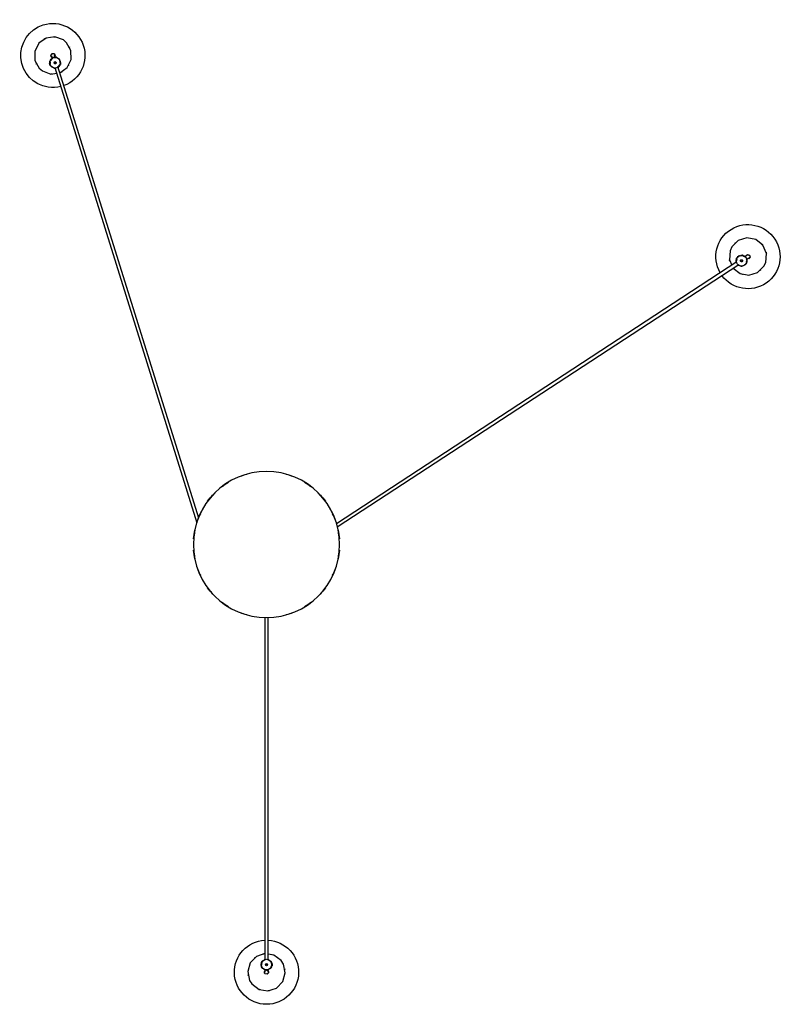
# Model space of a CAD drawing. Header units: millimetres. Extents: x -4228 to 3525, y -1129 to 7565.
# Tile 2 of 4: x 2096 to 3525, y 749 to 2591. Entities that reach past the tile are written whole.
import ezdxf

# ---------------------------------------------------------------- set-up
doc = ezdxf.new("R2010")
doc.units = ezdxf.units.MM
doc.layers.add('E-LITE-EQPM', color=7, linetype='Continuous', lineweight=20)

# ---------------------------------------------------------------- blocks, each defined once
blk = doc.blocks.new('68591-3L_ 68592-3L KOMBO120 - 64314-54-3L CONGA Black_White pendant lamp ø450-3L-760965-Planta_PDF Copy 1')
at = {"layer": 'E-LITE-EQPM', "color": 253, "lineweight": 25, "true_color": 0xaaaaaa}
for p, q in [((-3, 794.1), (-3, 795.9)), ((3, 795.9), (3, 794.1)), ((-3, 136.3), (-3, 777.6)), ((3, 777.6), (3, 136.3)), ((8.7, 789.6), (9.1, 787.8)), ((8.7, 787.8), (10.7, 787.8)), ((10.7, 783.8), (8.7, 783.8)), ((10, 783.6), (8.7, 781.8)), ((10.7, 787.3), (9.1, 787.3)), ((10.7, 784.3), (9.1, 784.3)), ((10.7, 785.8), (10.7, 787.8)), ((10.7, 783.8), (10.7, 785.8)), ((132.4, -32.8), (882.7, -523.6)), ((-395.4, -892.4), (-129.9, -40.4)), ((-126.5, -49.5), (-389.7, -894.2)), ((879.4, -528.6), (130.6, -38.8)), ((896.6, -532.7), (898, -533.7)), ((880.6, -537.8), (879.9, -535.7)), ((880.4, -538.6), (881.6, -536.8)), ((880.4, -538.6), (882.1, -539.6)), ((880.9, -538.8), (881.8, -537.4)), ((882.1, -539.6), (883.8, -540.7)), ((883.4, -540.5), (884.3, -539.1)), ((884.9, -539.1), (883.8, -540.7)), ((886.4, -539.9), (884.7, -539.3)), ((894.8, -538.7), (893.3, -537.7)), ((-405.2, -898), (-405.8, -899.9)), ((-403.8, -900.5), (-405.8, -899.9)), ((-405.7, -899.4), (-404.1, -899.9)), ((-404.6, -896.1), (-405.2, -898)), ((-404.8, -896.6), (-403.2, -897.1)), ((-404.6, -896.1), (-402.7, -896.7)), ((-404.4, -902.2), (-404.2, -900.4)), ((-403.9, -896.1), (-402.1, -894.8)), ((-400.8, -909.9), (-400.3, -908.2)), ((-394.6, -910.1), (-395.1, -911.7))]:
    blk.add_line(p, q, dxfattribs=at)
at = {"layer": 'E-LITE-EQPM', "color": 253, "lineweight": 25, "true_color": 0xaaaaaa, "flags": 128}
for points in [[(-27.3, 821.9), (-13.9, 832.1), (2.7, 834.9), (18.7, 829.6), (30.3, 817.5), (35, 801.3), (31.5, 784.8), (27.3, 778.1)], [(-3, 765.2), (-18.7, 770.4), (-30.3, 782.5), (-35, 798.7), (-31.5, 815.2), (-27.3, 821.9)], [(-7.2, 791.7), (-4.5, 795.1), (-3, 795.5)], [(-3.1, 802.5), (-3.8, 798.7), (-2.9, 797.9)], [(3.1, 797.5), (3.8, 801.3), (1, 803.9), (-2.7, 802.9), (-3.1, 802.5)], [(-3, 795.9), (-3, 799.8), (-3, 800)], [(3, 800), (3, 797.2), (3, 795.9)], [(3, 794.7), (8, 792.3), (8.3, 791)], [(-8.7, 782.1), (-10, 788.1), (-8.7, 789.8)], [(-3, 777), (-8, 779.4), (-8.3, 780.6)], [(7.2, 780), (4.5, 776.6), (3, 776.2)], [(27.3, 778.1), (13.9, 767.9), (3, 766.1)], [(872.3, -516.9), (885.3, -506.6), (901.8, -503.5), (917.9, -508.5), (929.8, -520.4), (933.1, -527.5)], [(866.6, -549.3), (865.3, -532.5), (869.7, -522.5)], [(933.1, -527.5), (934.3, -544.3), (927.6, -559.8), (914.4, -570.2), (897.8, -573.4), (881.8, -568.4), (869.9, -556.5), (866.6, -549.3)], [(879.2, -533.5), (877.8, -529.4), (878.3, -527.9)], [(882.2, -523.3), (887, -520.4), (888.2, -520.9)], [(889.6, -521.4), (895.4, -523.5), (896.1, -525.6)], [(896.8, -527.8), (898.2, -532), (897.7, -533.5)], [(898, -533.7), (901.3, -535.8), (901.5, -535.9)], [(893.8, -538), (889, -540.9), (887.8, -540.5)], [(898.2, -540.9), (895.9, -539.4), (894.8, -538.7)], [(896, -539.7), (898.8, -542.3), (902.6, -541.4), (903.8, -537.7), (903.6, -537.2)], [(903.6, -537.2), (900.9, -534.5), (899.9, -534.8)], [(-418.8, -885.7), (-402.9, -879.9), (-392, -881.4)], [(-386.1, -882.3), (-372.6, -892), (-365, -907.1), (-365.4, -923.9), (-373.6, -938.6), (-379.6, -943.7)], [(-379.6, -943.7), (-395.4, -949.5), (-412.1, -947.2), (-425.8, -937.4), (-433.3, -922.4), (-433, -905.5), (-424.8, -890.8), (-418.8, -885.7)], [(-400.1, -893.5), (-396.5, -891), (-395, -891.1)], [(-389.6, -893.6), (-385.4, -897.5), (-385.5, -898.7)], [(-385.6, -900.2), (-386.1, -906.3), (-387.9, -907.6)], [(-400.4, -908.8), (-404.6, -904.9), (-404.5, -903.7)], [(-401.4, -911.4), (-403.2, -914.8), (-401.3, -918.1), (-397.4, -918.3), (-397, -918)], [(-402.1, -913.8), (-401.2, -911.2), (-400.8, -909.9)], [(-397, -918), (-395.2, -914.6), (-395.8, -913.6)], [(-395.1, -911.7), (-396.3, -915.4), (-396.3, -915.6)], [(-389.8, -908.9), (-393.4, -911.4), (-394.6, -911.3)]]:
    blk.add_lwpolyline(points, dxfattribs=at)
at = {"layer": 'E-LITE-EQPM', "color": 253, "lineweight": 25, "true_color": 0xaaaaaa}
for centre, radius, start, end in [((0, 800), 60, 90.0002, 267.0436), ((0, 800), 60, 272.9632, 90.0002), ((0, 800), 35, 109.1359, 113.863), ((0, 800), 35, 79.2896, 84.8661), ((0, 800), 35, 169.9943, 171.2921), ((0, 785.8), 10, 90, 270), ((0, 800), 4, 141.2921, 168.7282), ((0, 785.8), 10, 270, 90), ((0, 800), 3, 60, 75), ((0, 800), 4, 321.2921, 351.2594), ((0, 800), 35, 349.9943, 351.2921), ((0, 785.8), 10.3, 203.9961, 214.9367), ((0, 785.8), 10.3, 145.5681, 154.3667), ((0, 785.8), 2, 90, 270), ((0, 785.8), 2, 90, 270), ((0, 785.8), 2, 270, 90), ((0, 785.8), 2, 270, 90), ((0, 785.8), 10.3, 23.9961, 34.9367), ((0, 785.8), 10.3, 325.5681, 334.3667), ((0, 800), 35, 230.2487, 232.2609), ((0, 800), 35, 259.2896, 264.1705), ((0, 800), 35, 289.1359, 293.863), ((0, 0), 136.7, 105.7068, 110.9147), ((0, 0), 136.7, 69.0853, 74.2932), ((0, 0), 136.7, 121.4225, 127.6461), ((0, 0), 136.7, 52.3539, 58.5775), ((0, 0), 136.7, 137.1493, 143.7795), ((0, 0), 136.7, 36.2205, 42.8507), ((0, 0), 135.8, 139.0909, 139.4124), ((0, 0), 135.8, 40.5876, 40.9091), ((0, 0), 136.7, 152.8907, 159.713), ((0, 0), 135.8, 154.9372, 156.3138), ((0, 0), 136.7, 20.287, 27.1093), ((0, 0), 135.8, 23.6862, 25.0628), ((0, 0), 136.7, 168.6525, 175.5552), ((0, 0), 135.8, 171.0107, 172.7714), ((0, 0), 136.7, 4.4448, 11.3475), ((0, 0), 135.8, 7.2286, 8.9893), ((0, 0), 136.7, 184.4448, 191.3475), ((0, 0), 135.8, 187.2286, 188.9893), ((0, 0), 136.7, 348.6525, 355.5552), ((0, 0), 135.8, 351.0107, 352.7714), ((0, 0), 136.7, 200.287, 207.1093), ((0, 0), 135.8, 203.6862, 205.0628), ((0, 0), 136.7, 332.8907, 339.713), ((0, 0), 135.8, 334.9372, 336.3138), ((0, 0), 136.7, 216.2205, 222.8507), ((0, 0), 135.8, 220.5876, 220.9091), ((0, 0), 136.7, 317.1493, 323.7795), ((0, 0), 135.8, 319.0909, 319.4124), ((0, 0), 136.7, 232.5637, 238.5775), ((0, 0), 136.7, 301.4225, 307.4363), ((0, 0), 136.7, 249.0853, 254.2932), ((0, 0), 136.7, 285.7068, 290.9147), ((899.9, -538.4), 60, 326.8092, 143.9954), ((899.9, -538.4), 60, 149.8063, 326.8092), ((899.8, -538.4), 35, 136.0989, 141.6754), ((899.8, -538.4), 35, 107.1896, 109.0703), ((899.8, -538.4), 35, 46.8036, 48.1014), ((899.8, -538.4), 35, 165.8954, 170.6546), ((888, -530.7), 10, 146.8093, 326.8093), ((888, -530.7), 10, 326.8093, 146.8093), ((888, -530.7), 2, 146.8093, 326.8093), ((888, -530.7), 2, 156.6823, 326.8093), ((888, -530.7), 2, 326.8093, 146.8093), ((888, -530.7), 2, 326.8093, 144.7451), ((888, -530.7), 10.3, 80.8055, 91.746), ((888, -530.7), 10.3, 22.3775, 31.1761), ((888, -530.7), 10.3, 202.3775, 211.1761), ((888, -530.7), 10.3, 260.8055, 271.746), ((899.8, -538.4), 4, 198.1014, 228.0688), ((899.9, -538.4), 3, 296.8093, 311.8093), ((899.8, -538.4), 4, 18.1014, 45.8755), ((899.8, -538.4), 35, 345.8954, 350.6546), ((899.8, -538.4), 35, 226.8036, 228.1014), ((899.8, -538.4), 35, 316.0989, 321.6754), ((-399.3, -914.6), 60, 98.4717, 252.6948), ((-399.3, -914.6), 60, 252.6948, 69.7568), ((-399.3, -914.6), 60, 75.5678, 98.409), ((-399.2, -914.7), 35, 91.806, 96.5476), ((-399.2, -914.7), 35, 62.1149, 67.5609), ((-399.2, -914.7), 35, 152.6891, 153.9869), ((-395, -901.2), 10, 72.6948, 252.6948), ((-395, -901.2), 10.3, 128.2629, 137.0615), ((-395, -901.2), 10, 252.6948, 72.6948), ((-395, -901.2), 2, 72.6948, 252.6948), ((-395, -901.2), 2, 72.6948, 252.6948), ((-395, -901.2), 2, 252.6948, 72.6948), ((-395, -901.2), 2, 252.6948, 72.6948), ((-395, -901.2), 10.3, 6.6909, 17.6315), ((-399.2, -914.7), 35, 32.9435, 33.9869), ((-395, -901.2), 10.3, 186.6909, 197.6315), ((-399.2, -914.7), 4, 123.9869, 153.9542), ((-399.2, -914.7), 3, 222.6948, 237.6948), ((-399.2, -914.7), 4, 303.9869, 331.5898), ((-395, -901.2), 10.3, 308.2629, 317.0615), ((-399.2, -914.7), 35, 332.6891, 333.9869), ((-399.2, -914.7), 35, 241.9844, 247.5609), ((-399.2, -914.7), 35, 271.806, 276.5476)]:
    blk.add_arc(centre, radius, start, end, dxfattribs=at)
for centre, major_axis, ratio, start_param, end_param in [((0, 785.8), (3, 0), 0.038955, 3.981745, 4.45059), ((0, 785.8), (-3, 0), 0.038955, 1.328997, 1.570796), ((0, 785.8), (3, 0), 0.038955, 4.712389, 5.443033), ((888, -530.7), (1.64, 2.51), 0.028105, 1.570796, 2.340153), ((888, -530.7), (1.64, 2.51), 0.028105, 1.331228, 1.570796), ((888, -530.7), (1.64, 2.51), 0.028105, 0.805738, 1.308997), ((-395, -901.2), (-2.86, 0.89), 0.028105, 4.974188, 5.47734), ((-395, -901.2), (-2.86, 0.89), 0.028105, 4.712389, 4.951958), ((-395, -901.2), (-2.86, 0.89), 0.028105, 3.943032, 4.712389)]:
    blk.add_ellipse(centre, major_axis=major_axis, ratio=ratio, start_param=start_param, end_param=end_param, dxfattribs=at)
for points, knots in [([(-4.4, 794.8), (-4.4, 794.8), (-4.3, 794.9), (-3.8, 795.1), (-3.2, 795.3), (-2.7, 795.5)], [0, 0, 0, 0, 0.1428571, 0.2857143, 0.5714286, 0.5714286, 0.5714286, 0.5714286]), ([(0, 796.3), (-0.5, 796.3), (-1.6, 796.3), (-2.6, 796.2), (-2.9, 796), (-3, 796)], [-1, -1, -1, -1, -0.8333333, -0.6666667, -0.5555556, -0.5555556, -0.5555556, -0.5555556]), ([(2.7, 795.5), (3, 795.4), (3.4, 795.3), (3.8, 795.1), (4, 795), (4.1, 795), (4.2, 794.9), (4.3, 794.9), (4.4, 794.8), (4.4, 794.8)], [0.4285714, 0.4285714, 0.4285714, 0.4285714, 0.5714286, 0.6785714, 0.7321429, 0.7857143, 0.8392857, 0.8928571, 1, 1, 1, 1]), ([(-2.7, 776.2), (-3, 776.3), (-3.4, 776.4), (-3.8, 776.6), (-4, 776.7), (-4.1, 776.7), (-4.2, 776.8), (-4.3, 776.8), (-4.4, 776.8), (-4.4, 776.8)], [0.4285714, 0.4285714, 0.4285714, 0.4285714, 0.5714286, 0.6785714, 0.7321429, 0.7857143, 0.8392857, 0.8928571, 1, 1, 1, 1]), ([(4.4, 776.8), (4.4, 776.8), (4.3, 776.8), (3.8, 776.6), (3.1, 776.3), (2.3, 776.1), (2.1, 776.1)], [0, 0, 0, 0, 0.1428571, 0.2857143, 0.5714286, 0.6765219, 0.6765219, 0.6765219, 0.6765219]), ([(10, 785.5), (10, 785.5), (10, 785.3), (10, 784.9), (9.9, 784.5), (9.9, 784.2), (9.8, 783.9), (9.8, 783.8), (9.8, 783.8)], [0.5486111, 0.5486111, 0.5486111, 0.5486111, 0.5833333, 0.6527778, 0.7222222, 0.7916667, 0.8611111, 1, 1, 1, 1]), ([(878.1, -529.4), (878.1, -529.4), (878.1, -529.3), (878.2, -528.8), (878.3, -528.2), (878.4, -527.7)], [0, 0, 0, 0, 0.1428571, 0.2857143, 0.5714286, 0.5714286, 0.5714286, 0.5714286]), ([(881.4, -523.1), (881.6, -522.9), (882, -522.7), (882.3, -522.4), (882.5, -522.3), (882.6, -522.2), (882.7, -522.2), (882.8, -522.1), (882.8, -522.1), (882.8, -522.1)], [0.4285714, 0.4285714, 0.4285714, 0.4285714, 0.5714286, 0.6785714, 0.7321429, 0.7857143, 0.8392857, 0.8928571, 1, 1, 1, 1]), ([(896.8, -536.4), (897.1, -536), (897.6, -535.1), (898, -534.1), (898.1, -533.8), (898.1, -533.7)], [-1, -1, -1, -1, -0.8333333, -0.6666667, -0.5555556, -0.5555556, -0.5555556, -0.5555556]), ([(897.9, -531.9), (897.9, -531.9), (897.9, -532), (897.8, -532.5), (897.7, -533.2), (897.5, -533.7)], [0, 0, 0, 0, 0.1428571, 0.2857143, 0.5714286, 0.5714286, 0.5714286, 0.5714286]), ([(884.3, -540), (884.3, -540), (884.3, -540), (884.2, -539.9), (884.1, -539.9), (883.9, -539.8), (883.6, -539.7), (883.4, -539.5), (883.1, -539.4), (882.8, -539.2), (882.5, -539), (882.3, -538.9), (882, -538.7), (881.8, -538.5), (881.5, -538.3), (881.3, -538.1), (881, -537.8), (881, -537.8), (881, -537.8)], [0, 0, 0, 0, 0.055556, 0.111111, 0.166667, 0.222222, 0.277778, 0.333333, 0.388889, 0.444444, 0.513889, 0.548611, 0.583333, 0.652778, 0.722222, 0.791667, 0.861111, 1, 1, 1, 1]), ([(894, -538.7), (893.9, -538.8), (893.7, -538.9), (893.5, -539), (893.4, -539.1), (893.3, -539.2), (893.2, -539.2), (893.1, -539.2), (893.1, -539.2)], [0.5714286, 0.5714286, 0.5714286, 0.5714286, 0.6785714, 0.7321429, 0.7857143, 0.8392857, 0.8928571, 1, 1, 1, 1]), ([(-404.4, -897.9), (-404.4, -897.9), (-404.3, -897.7), (-404.2, -897.3), (-404.1, -897), (-403.9, -896.7), (-403.8, -896.5), (-403.7, -896.4), (-403.7, -896.4)], [0.5486111, 0.5486111, 0.5486111, 0.5486111, 0.5833333, 0.6527778, 0.7222222, 0.7916667, 0.8611111, 1, 1, 1, 1]), ([(-396.5, -891.3), (-396.5, -891.3), (-396.4, -891.3), (-395.9, -891.2), (-395.2, -891.2), (-394.7, -891.2)], [0, 0, 0, 0, 0.1428571, 0.2857143, 0.5714286, 0.5714286, 0.5714286, 0.5714286]), ([(-389.5, -892.8), (-389.3, -893), (-389, -893.2), (-388.6, -893.5), (-388.5, -893.6), (-388.3, -893.7), (-388.2, -893.8), (-388.2, -893.9), (-388.1, -893.9), (-388.1, -893.9)], [0.4285714, 0.4285714, 0.4285714, 0.4285714, 0.5714286, 0.6785714, 0.7321429, 0.7857143, 0.8392857, 0.8928571, 1, 1, 1, 1]), ([(-401, -909.2), (-401.2, -909.1), (-401.3, -908.9), (-401.5, -908.8), (-401.6, -908.7), (-401.7, -908.6), (-401.8, -908.5), (-401.8, -908.5), (-401.8, -908.5)], [0.5714286, 0.5714286, 0.5714286, 0.5714286, 0.6785714, 0.7321429, 0.7857143, 0.8392857, 0.8928571, 1, 1, 1, 1]), ([(-398.1, -911.2), (-397.6, -911.4), (-396.6, -911.7), (-395.6, -911.8), (-395.2, -911.8), (-395.2, -911.7)], [-1, -1, -1, -1, -0.8333333, -0.6666667, -0.5555556, -0.5555556, -0.5555556, -0.5555556]), ([(-393.5, -911.1), (-393.5, -911.1), (-393.6, -911.1), (-394.1, -911.2), (-394.7, -911.2), (-395.2, -911.2)], [0, 0, 0, 0, 0.1428571, 0.2857143, 0.5714286, 0.5714286, 0.5714286, 0.5714286])]:
    blk.add_open_spline(points, degree=3, knots=knots, dxfattribs=at)
for points in [[(-3, 795.9), (-3, 795.9), (-3, 795.8), (-3, 795.8)], [(0, 796.3), (0.4, 796.3), (1.1, 796.3), (2, 796.2), (2.7, 796.1), (2.9, 796), (3, 796)], [(3, 795.9), (3, 795.8), (3, 795.8), (3, 795.8)], [(9.8, 787.8), (9.8, 787.8), (9.8, 787.8), (9.8, 787.7), (9.9, 787.6), (9.9, 787.4), (9.9, 787.1), (10, 786.8), (10, 786.5), (10, 786.3), (10, 786.2)], [(898, -533.7), (898, -533.6), (898, -533.6), (897.9, -533.6)], [(894.7, -538.7), (894.7, -538.6), (894.7, -538.6), (894.7, -538.6)], [(896.8, -536.4), (896.6, -536.7), (896.2, -537.3), (895.6, -538), (895.1, -538.5), (894.9, -538.7), (894.9, -538.7)], [(-404.9, -900.2), (-404.9, -900.2), (-404.9, -900.2), (-404.9, -900.1), (-404.9, -899.9), (-404.9, -899.7), (-404.8, -899.5), (-404.8, -899.2), (-404.7, -898.9), (-404.7, -898.7), (-404.6, -898.6)], [(-400.8, -909.9), (-400.8, -909.9), (-400.8, -909.8), (-400.8, -909.8)], [(-398.1, -911.2), (-398.4, -911.1), (-399.1, -910.9), (-400, -910.5), (-400.6, -910.2), (-400.8, -910.1), (-400.8, -910)], [(-395.1, -911.7), (-395.1, -911.7), (-395.1, -911.6), (-395.1, -911.6)]]:
    blk.add_open_spline(points, degree=3, dxfattribs=at)

msp = doc.modelspace()

# ---------------------------------------------------------------- linework, layer by layer
at = {"layer": 'E-LITE-EQPM', "color": 253, "lineweight": 25, "true_color": 0xaaaaaa}
for start, end in [(90, 270), (270, 90)]:
    msp.add_arc((2557.5, 1609.4), 136.7, start, end, dxfattribs=at)

# ---------------------------------------------------------------- block references
at = {"layer": 'E-LITE-EQPM', "color": 253, "lineweight": 25, "true_color": 0xaaaaaa, "extrusion": (0, 0, -1), "rotation": 179.9999950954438}
msp.add_blockref('68591-3L_ 68592-3L KOMBO120 - 64314-54-3L CONGA Black_White pendant lamp ø450-3L-760965-Planta_PDF Copy 1', (-2557.5, 1609.4), dxfattribs=at)

doc.saveas('drawing.dxf')
